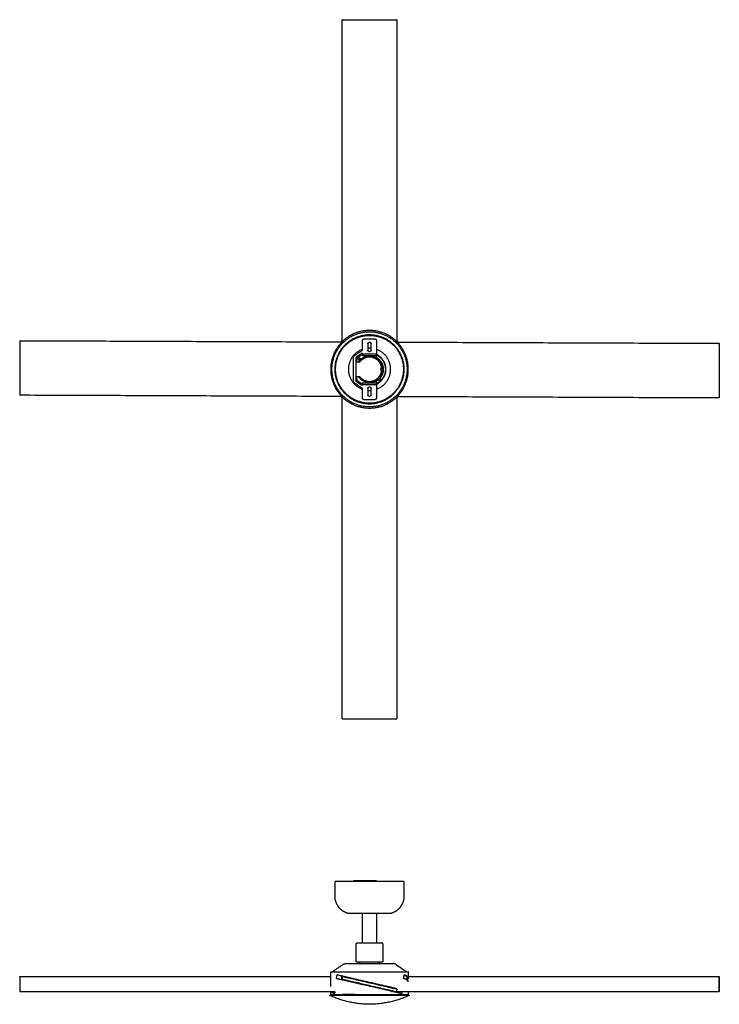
# Model space of a CAD drawing. Header units: millimetres. Extents: x 2764 to 5710, y -3776 to -1918.
# Tile 1 of 2: x 2764 to 4085, y -3776 to -1918. Entities that reach past the tile are written whole.
import ezdxf

# ---------------------------------------------------------------- set-up
doc = ezdxf.new("R2010")
doc.units = ezdxf.units.MM
doc.layers.add('Make2D$Visible$Curvas', color=7, linetype='Continuous')

msp = doc.modelspace()

# ---------------------------------------------------------------- linework, layer by layer
at = {"layer": 'Make2D$Visible$Curvas', "color": 7, "lineweight": -3, "true_color": 0xffffff}
for points, weights in [([(3373, -1917.5), (3373, -1917.5), (3373, -1917.5)], [1, 0.993571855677, 1]), ([(3375, -1917.5), (3374, -1917.5), (3373.8, -1917.5)], [1, 0.707106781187, 1]), ([(3476.1, -1917.5), (3476.1, -1917.5), (3475.3, -1917.5)], [1, 0.782608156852, 1]), ([(2764.7, -2523.5), (2764.7, -2523.5), (2764.7, -2523.5)], [1, 0.993571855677, 1]), ([(2764.7, -2524.3), (2764.7, -2524.5), (2764.7, -2525.5)], [1, 0.707106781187, 1]), ([(3373, -2523.6), (3371.9, -2524.7), (3370.8, -2525.8)], [0.85366047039, 0.853464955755, 0.853626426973]), ([(3373, -2523.6), (3371.8, -2524.7), (3370.8, -2525.8)], [0.853665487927, 0.85346035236, 0.853630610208]), ([(3411.5, -2523), (3411.5, -2520), (3414.5, -2520)], [1, 0.707106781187, 1]), ([(3422.6, -2512.6), (3422.6, -2512.6), (3422.6, -2512.6)], [0.859711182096, 0.859301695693, 0.858919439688]), ([(3425.4, -2512.5), (3425.4, -2512.5), (3425.4, -2512.5)], [0.85816871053, 0.858389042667, 0.858619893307]), ([(3434.5, -2520), (3437.5, -2520), (3437.5, -2523)], [1, 0.707106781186, 1]), ([(3478.7, -2526.2), (3477.4, -2524.9), (3476.1, -2523.6)], [0.853706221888, 0.853427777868, 0.853656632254]), ([(3478.6, -2526.2), (3477.4, -2524.9), (3476.1, -2523.7)], [0.853700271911, 0.853433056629, 0.853651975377]), ([(3424.5, -2537.7), (3423, -2537.7), (3421.5, -2537.8)], [1, 0.984655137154, 0.970918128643]), ([(3427.5, -2537.8), (3426, -2537.7), (3424.5, -2537.7)], [0.970877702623, 0.984632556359, 1]), ([(4084.7, -2528.6), (4084.7, -2528.5), (4084.7, -2528.5)], [1, 0.993571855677, 1]), ([(4084.7, -2530.5), (4084.7, -2529.6), (4084.7, -2529.3)], [1, 0.707106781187, 1]), ([(3394.5, -2554.5), (3394.5, -2553), (3395.8, -2552.1)], [1, 0.886978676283, 1]), ([(3400.5, -2557.9), (3404.9, -2552.5), (3411.3, -2549.5)], [1, 0.975513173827, 1]), ([(3436.5, -2554.5), (3449.6, -2561.3), (3450.5, -2576.1)], [1, 0.869481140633, 1]), ([(3450.5, -2579), (3450, -2588.2), (3443.8, -2595)], [1, 0.943094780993, 1]), ([(3446, -2576), (3446, -2576), (3448, -2576)], [1, 0.707106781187, 1]), ([(3446, -2579), (3446, -2579), (3448, -2579)], [1, 0.707106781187, 1]), ([(3395.8, -2603), (3394.5, -2602.1), (3394.5, -2600.6)], [1, 0.886978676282, 1]), ([(3411.3, -2605.6), (3404.9, -2602.6), (3400.5, -2597.2)], [1, 0.975513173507, 1]), ([(3442, -2596.8), (3439.5, -2599.1), (3436.5, -2600.6)], [1, 0.991822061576, 1]), ([(3442, -2596.8), (3442.1, -2595.1), (3443.8, -2595)], [1, 0.765909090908, 1]), ([(3443.8, -2595), (3443.9, -2595), (3444, -2595)], [1, 0.999052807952, 1]), ([(3421.5, -2617.3), (3423, -2617.4), (3424.5, -2617.4)], [0.970883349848, 0.984635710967, 1]), ([(3424.5, -2617.4), (3426, -2617.4), (3427.5, -2617.3)], [1, 0.984635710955, 0.970883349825]), ([(2764.3, -2625.8), (2764.3, -2626.6), (2764.3, -2626.6)], [1, 0.782608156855, 1]), ([(3370.4, -2628.9), (3371.7, -2630.3), (3373, -2631.5)], [0.853696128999, 0.853426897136, 0.853665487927]), ([(3370.5, -2628.9), (3371.7, -2630.2), (3373, -2631.5)], [0.853690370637, 0.853432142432, 0.853660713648]), ([(3381.1, -2625.9), (3381.1, -2625.9), (3381.1, -2625.9)], [0.880223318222, 0.880034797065, 0.879847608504]), ([(3414.5, -2635), (3411.5, -2635), (3411.5, -2632)], [1, 0.707106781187, 1]), ([(3437.5, -2632), (3437.5, -2635), (3434.5, -2635)], [1, 0.707106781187, 1]), ([(3467.3, -2626.5), (3467.3, -2626.5), (3467.3, -2626.5)], [0.853582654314, 0.853577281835, 0.853572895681]), ([(3469.9, -2624.1), (3469.9, -2624.1), (3469.9, -2624.1)], [0.855545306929, 0.855539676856, 0.855534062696]), ([(3476.1, -2631.5), (3477.2, -2630.4), (3478.2, -2629.3)], [0.853656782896, 0.853467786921, 0.853624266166]), ([(3476.1, -2631.4), (3477.2, -2630.4), (3478.2, -2629.3)], [0.853651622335, 0.853472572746, 0.853619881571]), ([(4084.3, -2631.7), (4084.3, -2631.7), (4084.3, -2630.9)], [1, 0.78260815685, 1]), ([(3422.6, -2642.5), (3422.6, -2642.5), (3422.6, -2642.5)], [0.859004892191, 0.859409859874, 0.859844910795]), ([(3425.4, -2642.5), (3425.4, -2642.5), (3425.4, -2642.5)], [0.858510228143, 0.858385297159, 0.858263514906]), ([(3373, -3237.5), (3373, -3237.5), (3373, -3237.5)], [1, 0.993571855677, 1]), ([(3373.8, -3237.5), (3374, -3237.5), (3375, -3237.5)], [1, 0.707106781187, 1]), ([(3475.3, -3237.5), (3476.1, -3237.5), (3476.1, -3237.5)], [1, 0.782608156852, 1]), ([(3424.5, -3544.8), (3359.5, -3544.8), (3359.5, -3544.8)], [1, 0.707106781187, 1]), ([(3395.8, -3543.3), (3394.5, -3543.3), (3394.5, -3543.3)], [1, 0.886978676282, 1]), ([(3414.5, -3543.3), (3411.5, -3543.3), (3411.5, -3543.3)], [1, 0.707106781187, 1]), ([(3489.5, -3544.8), (3489.5, -3544.8), (3424.5, -3544.8)], [1, 0.707106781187, 1]), ([(3437.5, -3543.3), (3437.5, -3543.3), (3434.5, -3543.3)], [1, 0.707106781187, 1]), ([(3424.5, -3604.8), (3384.5, -3604.8), (3384.5, -3604.8)], [1, 0.707106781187, 1]), ([(3464.5, -3604.8), (3464.5, -3604.8), (3424.5, -3604.8)], [1, 0.707106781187, 1]), ([(3437.8, -3660.2), (3437.8, -3660.2), (3437.8, -3660.2)], [0.859293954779, 0.859298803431, 0.859303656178]), ([(3399.5, -3696.1), (3399.5, -3696.1), (3424.5, -3696.1)], [1, 0.707106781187, 1]), ([(3424.5, -3696.1), (3449.5, -3696.1), (3449.5, -3696.1)], [1, 0.707106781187, 1]), ([(3351.3, -3715), (3351.3, -3715), (3424.5, -3715)], [1, 0.707106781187, 1]), ([(3374.3, -3701.3), (3377.2, -3699.4), (3380.7, -3699.3)], [0.861880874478, 0.887082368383, 0.988551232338]), ([(3380.7, -3699.3), (3380.7, -3699.3), (3424.5, -3699.3)], [1, 0.707106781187, 1]), ([(3424.5, -3699.3), (3468.3, -3699.3), (3468.3, -3699.3)], [1, 0.707106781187, 1]), ([(3424.5, -3715), (3497.8, -3715), (3497.8, -3715)], [1, 0.707106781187, 1]), ([(3474.7, -3701.3), (3471.8, -3699.4), (3468.3, -3699.3)], [0.861880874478, 0.887082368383, 0.988551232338]), ([(2764.7, -3724.1), (2764.7, -3724.1), (2764.7, -3724.1)], [1, 0.993571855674, 1]), ([(2764.7, -3724.8), (2764.7, -3724.1), (2764.7, -3724.1)], [1, 0.782608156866, 1]), ([(3362, -3727.8), (3362.8, -3724.3), (3363.7, -3720.5)], [0.865639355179, 0.863438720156, 0.861638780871]), ([(3424.5, -3742.2), (3383.4, -3732.8), (3362, -3727.8)], [1, 0.811482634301, 0.865639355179]), ([(3363.7, -3720.5), (3385.5, -3725.5), (3424.5, -3734.5)], [0.861638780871, 0.819142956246, 1]), ([(3373.7, -3729.5), (3372.8, -3729.2), (3373, -3728.3)], [1, 0.707106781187, 1]), ([(3373.8, -3724.8), (3374, -3723.9), (3375, -3724.1)], [1, 0.707106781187, 1]), ([(3405.9, -3730.2), (3405.9, -3730.2), (3405.9, -3730.2)], [0.853558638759, 0.85355875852, 0.853558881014]), ([(3424.5, -3734.5), (3454.1, -3741.3), (3475.4, -3746.3)], [1, 0.856713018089, 0.85362156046]), ([(3488.8, -3727.8), (3489.6, -3724.3), (3490.3, -3720.5)], [0.865639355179, 0.863438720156, 0.861638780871]), ([(3497.8, -3733.8), (3497.8, -3730.1), (3488.8, -3727.8)], [0.868347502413, 0.84018173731, 0.865639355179]), ([(3495.5, -3726.3), (3495.5, -3723.5), (3490.1, -3721.5)], [0.868347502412, 0.846244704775, 0.85716407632]), ([(3490.3, -3720.5), (3497.8, -3722.7), (3497.8, -3726.1)], [0.861638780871, 0.842616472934, 0.868347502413]), ([(3493.9, -3729.5), (3495.5, -3727.8), (3495.5, -3726.3)], [0.90356199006, 0.880753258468, 0.868347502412]), ([(3497.8, -3726.1), (3497.8, -3728), (3495.2, -3730.2)], [0.868347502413, 0.88396125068, 0.916053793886]), ([(4084.7, -3724.1), (4084.7, -3724.1), (4084.7, -3724.1)], [1, 0.993571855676, 1]), ([(4084.7, -3724.1), (4084.7, -3724.1), (4084.7, -3724.8)], [1, 0.782608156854, 1]), ([(4084.7, -3728.3), (4084.7, -3729.2), (4084.7, -3729.5)], [1, 0.707106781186, 1]), ([(2764.3, -3747.3), (2764.3, -3747.5), (2764.3, -3748.5)], [1, 0.707106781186, 1]), ([(2764.3, -3751.9), (2764.3, -3752.7), (2764.3, -3752.7)], [1, 0.782608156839, 1]), ([(2764.3, -3752.7), (2764.3, -3752.7), (2764.3, -3752.6)], [1, 0.993571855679, 1]), ([(3358.6, -3756.2), (3353.6, -3754.7), (3352, -3752.7)], [0.861164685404, 0.848619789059, 0.856751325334]), ([(3354.5, -3752.7), (3355.8, -3754), (3358.8, -3755.2)], [0.855551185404, 0.85101040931, 0.856790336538]), ([(3359.2, -3752.7), (3358.9, -3754.4), (3358.6, -3756.2)], [0.862910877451, 0.861992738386, 0.861164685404]), ([(3403, -3737.3), (3405.3, -3737.3), (3407.6, -3737.3)], [0.883759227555, 0.891497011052, 0.901216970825]), ([(3485.1, -3756.2), (3463.3, -3751.2), (3424.5, -3742.2)], [0.861164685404, 0.820167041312, 1]), ([(3432.1, -3737.3), (3434.3, -3737.3), (3436.4, -3737.3)], [0.948684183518, 0.935652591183, 0.924406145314]), ([(3453.7, -3742.3), (3456, -3742.3), (3458.1, -3742.3)], [0.86082503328, 0.856579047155, 0.854812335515]), ([(3454.3, -3748.1), (3454.3, -3748.3), (3454.3, -3748.5)], [0.884216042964, 0.920564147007, 1]), ([(3465.2, -3743.9), (3464.1, -3744.2), (3463, -3744.4)], [0.950486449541, 0.95412031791, 0.958584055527]), ([(3466.2, -3751.9), (3467, -3751.9), (3467, -3751.9)], [0.930662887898, 0.959819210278, 1]), ([(3471.5, -3746.4), (3471.5, -3746.4), (3471.4, -3746.4)], [1, 0.99344778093, 0.987190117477]), ([(3475.3, -3751.9), (3475.1, -3752.8), (3474.1, -3752.6)], [1, 0.707106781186, 1]), ([(3475.3, -3747.3), (3476.3, -3747.5), (3476.1, -3748.5)], [1, 0.707106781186, 1]), ([(3485.9, -3752.7), (3485.5, -3754.4), (3485.1, -3756.2)], [0.862910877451, 0.861992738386, 0.861164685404]), ([(4084.3, -3748.5), (4084.3, -3747.5), (4084.3, -3747.3)], [1, 0.707106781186, 1]), ([(4084.3, -3752.7), (4084.3, -3752.7), (4084.3, -3751.9)], [1, 0.782608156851, 1]), ([(4084.3, -3752.6), (4084.3, -3752.7), (4084.3, -3752.7)], [1, 0.993571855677, 1]), ([(3349.9, -3758.8), (3349.9, -3758.8), (3424.5, -3758.8)], [1, 0.707106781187, 1]), ([(3349.9, -3759.1), (3349.9, -3758.9), (3349.9, -3758.8)], [1, 0.946149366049, 0.912100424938]), ([(3350.5, -3760.1), (3349.9, -3759.8), (3349.9, -3759.1)], [0.882038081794, 0.788966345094, 0.999999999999]), ([(3424.5, -3776.3), (3385.8, -3776), (3350.5, -3760.1)], [1, 0.978469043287, 0.999960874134]), ([(3352.8, -3757.9), (3351.3, -3757.9), (3351.3, -3756.4)], [1, 0.707106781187, 1]), ([(3397.1, -3757.9), (3383.9, -3757.9), (3373.8, -3757.9)], [0.887325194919, 0.853553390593, 0.853553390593]), ([(3424.5, -3758.8), (3499.1, -3758.8), (3499.1, -3758.8)], [1, 0.707106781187, 1]), ([(3498.5, -3760.1), (3463.2, -3776), (3424.5, -3776.3)], [0.999960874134, 0.978469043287, 1]), ([(3452, -3757.9), (3465.2, -3757.9), (3475.3, -3757.9)], [0.887325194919, 0.853553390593, 0.853553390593]), ([(3497.8, -3756.4), (3497.8, -3757.9), (3496.3, -3757.9)], [1, 0.707106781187, 1]), ([(3499.2, -3759.1), (3499.2, -3759.8), (3498.5, -3760.1)], [0.999999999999, 0.788966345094, 0.882038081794]), ([(3499.2, -3759.1), (3499.2, -3758.9), (3499.1, -3758.8)], [1, 0.946149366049, 0.912100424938])]:
    msp.add_rational_spline(points, weights, degree=2, dxfattribs=at)
for points, degree in [([(3373, -1917.5), (3373.8, -1917.5)], 1), ([(3373, -2525.5), (3373, -1917.5)], 1), ([(3375, -1917.5), (3475.3, -1917.5)], 1), ([(3476.1, -1917.5), (3476.1, -2525.6)], 1), ([(2764.7, -2525.5), (2764.3, -2625.8)], 1), ([(2764.7, -2523.5), (2764.7, -2524.3)], 1), ([(2764.7, -2523.5), (3372.7, -2525.8)], 1), ([(3424.5, -2512.5), (3416, -2512.5), (3399, -2516), (3384.6, -2525.6), (3378.6, -2531.6)], 3), ([(3411.5, -2541.1), (3411.5, -2523)], 1), ([(3414.5, -2520), (3434.5, -2520)], 1), ([(3470.5, -2531.6), (3464.5, -2525.6), (3450, -2516), (3433.1, -2512.5), (3424.5, -2512.5)], 3), ([(3469.8, -2532.3), (3463.9, -2526.4), (3449.6, -2516.9), (3432.9, -2513.5), (3424.5, -2513.5)], 3), ([(3437.5, -2523), (3437.5, -2549)], 1), ([(3464.3, -2526.1), (3464.3, -2526.1)], 1), ([(3476.7, -2526.2), (4084.7, -2528.5)], 1), ([(3395.8, -2552.1), (3411.5, -2541.1)], 1), ([(3421.5, -2529.4), (3421.5, -2541.4)], 1), ([(3427.5, -2541.4), (3427.5, -2529.4)], 1), ([(4084.7, -2530.5), (4084.3, -2630.9)], 1), ([(4084.7, -2528.6), (4084.7, -2529.3)], 1), ([(3394.5, -2600.6), (3394.5, -2554.5)], 1), ([(3408.5, -2548), (3398.5, -2555)], 1), ([(3398.5, -2555), (3398.5, -2600)], 1), ([(3400.5, -2564), (3400.5, -2557.9)], 1), ([(3403.5, -2564), (3400.5, -2564)], 1), ([(3411.5, -2548), (3408.5, -2548)], 1), ([(3411.3, -2549.5), (3411.5, -2549.5)], 1), ([(3411.5, -2549), (3411.5, -2548)], 1), ([(3437.5, -2549), (3411.5, -2549)], 1), ([(3411.5, -2549), (3411.5, -2552.1)], 1), ([(3437.5, -2552.1), (3411.5, -2552.1)], 1), ([(3438.4, -2550.9), (3436.5, -2554.5)], 1), ([(3437.5, -2552.1), (3437.5, -2549)], 1), ([(3437.6, -2549.5), (3437.5, -2549.4)], 1), ([(3438.4, -2550.9), (3437.5, -2549.4)], 1), ([(3437.5, -2550), (3437.6, -2549.5)], 1), ([(3437.6, -2549.5), (3437.5, -2552.1)], 1), ([(3437.6, -2549.5), (3438.4, -2550.9)], 1), ([(3482.4, -2548.1), (3482.4, -2548), (3482.4, -2548), (3482.4, -2548)], 3), ([(3446, -2579), (3446, -2576)], 1), ([(3449.5, -2576), (3448, -2576)], 1), ([(3448, -2579), (3449.5, -2579)], 1), ([(3450.5, -2577.5), (3450.5, -2576.1)], 1), ([(3450.5, -2579), (3450.5, -2577.5)], 1), ([(3398.5, -2600), (3408.5, -2607)], 1), ([(3400.5, -2591), (3403.5, -2591)], 1), ([(3400.5, -2597.2), (3400.5, -2591)], 1), ([(3436.5, -2600.6), (3438.4, -2604.2)], 1), ([(3366.6, -2607), (3369.7, -2613.1), (3373.7, -2618.7), (3378.6, -2623.5)], 3), ([(3411.5, -2614), (3395.8, -2603)], 1), ([(3408.5, -2607), (3411.5, -2607)], 1), ([(3411.5, -2605.6), (3411.3, -2605.6)], 1), ([(3411.5, -2603), (3437.5, -2603)], 1), ([(3411.5, -2603), (3411.5, -2606)], 1), ([(3411.5, -2606), (3437.5, -2606)], 1), ([(3411.5, -2607), (3411.5, -2606)], 1), ([(3411.5, -2632), (3411.5, -2614)], 1), ([(3421.5, -2613.7), (3421.5, -2625.7)], 1), ([(3427.5, -2625.7), (3427.5, -2613.7)], 1), ([(3437.5, -2606), (3437.5, -2603)], 1), ([(3437.6, -2605.6), (3437.5, -2603)], 1), ([(3438.4, -2604.2), (3437.5, -2605.7)], 1), ([(3437.6, -2605.6), (3437.5, -2605)], 1), ([(3437.5, -2605), (3437.5, -2605)], 1), ([(3437.5, -2606), (3437.5, -2632)], 1), ([(3438.4, -2604.2), (3437.6, -2605.6)], 1), ([(3437.9, -2605), (3437.9, -2605)], 1), ([(3372.3, -2628.9), (2764.3, -2626.6)], 1), ([(3373, -3237.5), (3373, -2629.6)], 1), ([(3378.6, -2623.5), (3384.6, -2629.5), (3399, -2639.1), (3416, -2642.6), (3424.5, -2642.5)], 3), ([(3379.3, -2622.8), (3385.2, -2628.7), (3399.4, -2638.2), (3416.1, -2641.6), (3424.5, -2641.5)], 3), ([(3434.5, -2635), (3414.5, -2635)], 1), ([(4084.3, -2631.7), (3476.1, -2629.3)], 1), ([(3476.1, -2629.5), (3476.1, -3237.5)], 1), ([(3373, -3237.5), (3373.8, -3237.5)], 1), ([(3375, -3237.5), (3475.3, -3237.5)], 1), ([(3359.5, -3572.7), (3359.5, -3544.8)], 1), ([(3394.5, -3543.3), (3394.5, -3544.8)], 1), ([(3411.5, -3543.3), (3395.8, -3543.3)], 1), ([(3411.5, -3543.3), (3411.5, -3544.8)], 1), ([(3434.5, -3543.3), (3414.5, -3543.3)], 1), ([(3437.5, -3543.3), (3437.5, -3544.8)], 1), ([(3489.5, -3544.8), (3489.5, -3572.7)], 1), ([(3411.3, -3660.2), (3411.3, -3604.8)], 1), ([(3437.8, -3604.8), (3437.8, -3660.2)], 1), ([(3399.5, -3696.1), (3399.5, -3662.2)], 1), ([(3449.5, -3662.2), (3449.5, -3696.1)], 1), ([(3406.4, -3699.3), (3406.4, -3696.1)], 1), ([(3442.6, -3696.1), (3442.6, -3699.3)], 1), ([(3351.3, -3743), (3351.3, -3715)], 1), ([(3353.8, -3715), (3374.3, -3701.3)], 1), ([(3474.7, -3701.3), (3481.6, -3705.9), (3488.4, -3710.4), (3495.3, -3715)], 3), ([(3497.8, -3715), (3497.8, -3726.1)], 1), ([(2764.7, -3724.1), (2764.3, -3747.3)], 1), ([(2764.7, -3724.1), (3351.3, -3724.1)], 1), ([(3372.4, -3730.2), (3372.4, -3722.5)], 1), ([(3373, -3728.3), (3373.8, -3724.8)], 1), ([(3474.1, -3752.6), (3373.7, -3729.5)], 1), ([(3375, -3724.1), (3475.3, -3747.3)], 1), ([(3497.8, -3724.1), (4084.7, -3724.1)], 1), ([(4084.7, -3724.1), (4084.3, -3747.3)], 1), ([(4084.3, -3752.6), (4084.7, -3729.5)], 1), ([(4084.7, -3724.8), (4084.7, -3724.8)], 1), ([(4084.7, -3728.3), (4084.7, -3724.8)], 1), ([(2764.3, -3748.5), (2764.3, -3751.9)], 1), ([(3359.2, -3752.7), (2764.3, -3752.7)], 1), ([(3351.3, -3756.4), (3351.3, -3752.7)], 1), ([(3424.5, -3742.3), (3426.1, -3742.3), (3427.7, -3742.3), (3429.3, -3742.3)], 3), ([(3454.3, -3749.1), (3454.3, -3748.5)], 1), ([(3454.4, -3748.1), (3454.4, -3749.1)], 1), ([(4084.3, -3752.7), (3469.6, -3752.7)], 1), ([(3476.1, -3748.5), (3475.3, -3751.9)], 1), ([(3497.8, -3752.7), (3497.8, -3756.4)], 1), ([(4084.3, -3748.5), (4084.3, -3751.9)], 1), ([(3352.8, -3757.9), (3352.8, -3757.9), (3356.5, -3757.9), (3367.2, -3757.9), (3373.8, -3757.9)], 3), ([(3397.1, -3757.9), (3405.7, -3757.9), (3415.1, -3757.9), (3424.5, -3757.9)], 3), ([(3406.4, -3758.8), (3406.4, -3757.9)], 1), ([(3424.5, -3757.9), (3434, -3757.9), (3443.3, -3757.9), (3452, -3757.9)], 3), ([(3442.7, -3757.9), (3442.7, -3758.8)], 1), ([(3475.3, -3757.9), (3481.9, -3757.9), (3492.5, -3757.9), (3496.3, -3757.9), (3496.3, -3757.9)], 3)]:
    msp.add_open_spline(points, degree=degree, dxfattribs=at)
for points, weights, knots in [([(3424.5, -2504.3), (3351.3, -2504.3), (3351.3, -2577.5), (3351.3, -2650.8), (3424.5, -2650.8)], [1, 0.707106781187, 1, 0.707106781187, 1], [-230.097961, -230.097961, -230.097961, -115.048981, -115.048981, 0, 0, 0]), ([(3424.5, -2648.5), (3353.6, -2648.5), (3353.6, -2577.5), (3353.6, -2506.6), (3424.5, -2506.6)], [1, 0.707106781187, 1, 0.707106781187, 1], [-222.872298, -222.872298, -222.872298, -111.436149, -111.436149, 0, 0, 0]), ([(3424.5, -2650.8), (3497.8, -2650.8), (3497.8, -2577.5), (3497.8, -2504.3), (3424.5, -2504.3)], [1, 0.707106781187, 1, 0.707106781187, 1], [-230.097961, -230.097961, -230.097961, -115.048981, -115.048981, 0, 0, 0]), ([(3424.5, -2506.6), (3495.5, -2506.6), (3495.5, -2577.5), (3495.5, -2648.5), (3424.5, -2648.5)], [1, 0.707106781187, 1, 0.707106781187, 1], [-222.872298, -222.872298, -222.872298, -111.436149, -111.436149, 0, 0, 0]), ([(3424.5, -2642.5), (3359.5, -2642.5), (3359.5, -2577.5), (3359.5, -2512.5), (3424.5, -2512.5)], [1, 0.707106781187, 1, 0.707106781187, 1], [0, 0, 0, 102.101761, 102.101761, 204.203522, 204.203522, 204.203522]), ([(3424.5, -2641.5), (3360.5, -2641.5), (3360.5, -2577.5), (3360.5, -2513.5), (3424.5, -2513.5)], [1, 0.707106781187, 1, 0.707106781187, 1], [-201.06193, -201.06193, -201.06193, -100.530965, -100.530965, 0, 0, 0]), ([(3421.5, -2529.4), (3421.5, -2526.4), (3424.5, -2526.4), (3427.5, -2526.4), (3427.5, -2529.4)], [1, 0.707106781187, 1, 0.707106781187, 1], [-9.424778, -9.424778, -9.424778, -4.712389, -4.712389, 0, 0, 0]), ([(3424.5, -2512.5), (3489.5, -2512.5), (3489.5, -2577.5), (3489.5, -2642.5), (3424.5, -2642.5)], [1, 0.707106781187, 1, 0.707106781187, 1], [0, 0, 0, 102.101761, 102.101761, 204.203522, 204.203522, 204.203522]), ([(3424.5, -2513.5), (3488.5, -2513.5), (3488.5, -2577.5), (3488.5, -2641.5), (3424.5, -2641.5)], [1, 0.707106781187, 1, 0.707106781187, 1], [-201.06193, -201.06193, -201.06193, -100.530965, -100.530965, 0, 0, 0]), ([(3411.5, -2539.8), (3384.6, -2549.1), (3384.6, -2577.5), (3384.6, -2606), (3411.5, -2615.2)], [0.898961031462, 0.772007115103, 1, 0.772012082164, 0.898955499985], [-111.390437, -111.390437, -111.390437, -62.634621, -62.634621, -13.879867, -13.879867, -13.879867]), ([(3427.5, -2541.4), (3427.5, -2544.4), (3424.5, -2544.4), (3421.5, -2544.4), (3421.5, -2541.4)], [1, 0.707106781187, 1, 0.707106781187, 1], [-9.424778, -9.424778, -9.424778, -4.712389, -4.712389, 0, 0, 0]), ([(3437.5, -2615.2), (3464.4, -2606), (3464.4, -2577.5), (3464.4, -2549.1), (3437.5, -2539.8)], [0.89893269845, 0.772032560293, 1, 0.772018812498, 0.898948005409], [-111.384995, -111.384995, -111.384995, -62.634621, -62.634621, -13.881306, -13.881306, -13.881306]), ([(3405.1, -2560.1), (3403.1, -2560.1), (3403.1, -2558.1), (3403.1, -2556.1), (3405.1, -2556.1)], [1, 0.707106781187, 1, 0.707106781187, 1], [-6.283185, -6.283185, -6.283185, -3.141593, -3.141593, 0, 0, 0]), ([(3403.5, -2564), (3413.3, -2548.8), (3430.8, -2553.4), (3448.4, -2557.9), (3449.5, -2576)], [1, 0.809333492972, 1, 0.809333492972, 1], [55.680446, 55.680446, 55.680446, 74.513843, 74.513843, 93.347239, 93.347239, 93.347239]), ([(3405.1, -2556.1), (3407.1, -2556.1), (3407.1, -2558.1), (3407.1, -2560.1), (3405.1, -2560.1)], [1, 0.707106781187, 1, 0.707106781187, 1], [-6.283185, -6.283185, -6.283185, -3.141593, -3.141593, 0, 0, 0]), ([(3447.5, -2576), (3446.4, -2559.9), (3430.9, -2555.4), (3415.4, -2551), (3405.9, -2564)], [1, 0.81835205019, 1, 0.81835205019, 1], [-56.327791, -56.327791, -56.327791, -28.163896, -28.163896, 0, 0, 0]), ([(3437.5, -2605.7), (3455.5, -2597.4), (3455.5, -2577.5), (3455.5, -2557.7), (3437.5, -2549.4)], [1, 0.842423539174, 1, 0.842423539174, 1], [-70.559831, -70.559831, -70.559831, -35.279916, -35.279916, 0, 0, 0]), ([(3438.4, -2550.9), (3454.5, -2559.3), (3454.5, -2577.5), (3454.5, -2595.7), (3438.4, -2604.2)], [1, 0.854911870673, 1, 0.854911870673, 1], [-65.449847, -65.449847, -65.449847, -32.724923, -32.724923, 0, 0, 0]), ([(3449.5, -2579), (3448.4, -2597.2), (3430.8, -2601.7), (3413.3, -2606.3), (3403.5, -2591)], [1, 0.809333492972, 1, 0.809333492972, 1], [0.900541, 0.900541, 0.900541, 19.733937, 19.733937, 38.567333, 38.567333, 38.567333]), ([(3405.9, -2591), (3415.4, -2604.1), (3430.9, -2599.6), (3446.4, -2595.2), (3447.5, -2579)], [1, 0.81835205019, 1, 0.81835205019, 1], [-56.327791, -56.327791, -56.327791, -28.163896, -28.163896, 0, 0, 0]), ([(3446, -2597), (3446, -2597), (3446, -2597), (3446, -2597), (3446, -2597)], [0.998143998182, 0.999069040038, 1, 0.999229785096, 0.998463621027], [-3.15157819, -3.15157819, -3.15157819, -3.14159265, -3.14159265, -3.13333128, -3.13333128, -3.13333128]), ([(3421.5, -2613.7), (3421.5, -2610.7), (3424.5, -2610.7), (3427.5, -2610.7), (3427.5, -2613.7)], [1, 0.707106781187, 1, 0.707106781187, 1], [-9.424778, -9.424778, -9.424778, -4.712389, -4.712389, 0, 0, 0]), ([(3427.5, -2625.7), (3427.5, -2628.7), (3424.5, -2628.7), (3421.5, -2628.7), (3421.5, -2625.7)], [1, 0.707106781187, 1, 0.707106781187, 1], [-9.424778, -9.424778, -9.424778, -4.712389, -4.712389, 0, 0, 0]), ([(3384.5, -3604.8), (3373.5, -3602), (3366.5, -3593), (3359.5, -3584), (3359.5, -3572.7)], [1, 0.894552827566, 0.894552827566, 0.894552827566, 1], [0, 0, 0, 22.748542, 22.748542, 45.497083, 45.497083, 45.497083]), ([(3489.5, -3572.7), (3489.5, -3584), (3482.5, -3593), (3475.5, -3602), (3464.5, -3604.8)], [1, 0.894552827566, 0.894552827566, 0.894552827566, 1], [0, 0, 0, 22.748542, 22.748542, 45.497083, 45.497083, 45.497083]), ([(3399.5, -3662.2), (3399.5, -3661.4), (3400.1, -3660.8), (3400.7, -3660.2), (3401.6, -3660.2)], [1, 0.853553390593, 0.853553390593, 0.853553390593, 1], [0, 0, 0, 1.7002, 1.7002, 3.400401, 3.400401, 3.400401]), ([(3401.6, -3660.2), (3401.6, -3660.2), (3408.3, -3660.2), (3415, -3660.2), (3424.5, -3660.2)], [1, 0.853553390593, 0.853553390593, 0.853553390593, 1], [0, 0, 0, 18.991269, 18.991269, 37.982539, 37.982539, 37.982539]), ([(3424.5, -3660.2), (3434, -3660.2), (3440.7, -3660.2), (3447.4, -3660.2), (3447.4, -3660.2)], [1, 0.853553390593, 0.853553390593, 0.853553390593, 1], [0, 0, 0, 18.991269, 18.991269, 37.982539, 37.982539, 37.982539]), ([(3449.5, -3662.2), (3449.5, -3661.4), (3448.9, -3660.8), (3448.3, -3660.2), (3447.4, -3660.2)], [1, 0.853553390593, 0.853553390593, 0.853553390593, 1], [0, 0, 0, 1.7002, 1.7002, 3.400401, 3.400401, 3.400401]), ([(3469, -3745.8), (3469, -3745.6), (3469.7, -3745.4), (3470.3, -3745.3), (3471, -3745.2)], [1, 0.923501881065, 1, 0.944311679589, 0.969702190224], [-3.936848, -3.936848, -3.936848, -1.968424, -1.968424, -0.535471, -0.535471, -0.535471]), ([(3471.5, -3746.4), (3472.5, -3746.4), (3473.3, -3746.2), (3473.8, -3746.1), (3473.9, -3745.9)], [1, 0.923501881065, 1, 0.946739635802, 0.967642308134], [0, 0, 0, 1.968424, 1.968424, 3.338902, 3.338902, 3.338902])]:
    msp.add_rational_spline(points, weights, degree=2, knots=knots, dxfattribs=at)
for points, knots in [([(3405.9, -2564), (3405.9, -2564), (3405.8, -2564), (3405.6, -2564), (3405.4, -2564), (3405, -2564), (3404.8, -2564), (3404.5, -2564), (3404.3, -2564), (3404.1, -2564), (3404, -2564), (3403.8, -2564), (3403.7, -2564), (3403.6, -2564), (3403.6, -2564), (3403.5, -2564), (3403.5, -2564), (3403.5, -2564)], [0, 0, 0, 0, 0.174847, 0.174847, 1.140954, 1.140954, 2.107062, 2.107062, 3.073169, 3.073169, 3.961686, 3.961686, 4.850202, 4.850202, 5.738718, 5.738718, 6.627234, 6.627234, 6.627234, 6.627234]), ([(3443.8, -2595), (3444.1, -2594.7), (3444.3, -2594.4), (3444.6, -2594.1), (3444.9, -2593.7), (3445.2, -2593.4), (3445.4, -2593), (3445.7, -2592.6), (3446, -2592.2), (3446.2, -2591.8), (3446.5, -2591.4), (3446.7, -2591), (3447, -2590.6), (3447.2, -2590.2), (3447.5, -2589.8), (3447.7, -2589.4), (3447.9, -2588.9), (3448.1, -2588.5), (3448.3, -2588), (3448.5, -2587.6), (3448.7, -2587.1), (3448.9, -2586.7), (3449, -2586.2), (3449.2, -2585.8), (3449.3, -2585.3), (3449.5, -2584.8), (3449.6, -2584.3), (3449.7, -2583.9), (3449.9, -2583.4), (3450, -2582.9), (3450.1, -2582.4), (3450.2, -2581.9), (3450.2, -2581.4), (3450.3, -2581), (3450.3, -2580.9), (3450.3, -2580.8), (3450.3, -2580.7), (3450.3, -2580.6), (3450.3, -2580.5), (3450.4, -2580.5), (3450.4, -2580.3), (3450.4, -2580.1), (3450.4, -2579.9), (3450.4, -2579.6), (3450.5, -2579.2), (3450.5, -2578.8), (3450.5, -2578.8), (3450.5, -2578.7), (3450.5, -2578.7)], [0, 0, 0, 0, 1.225955, 1.225955, 1.225955, 2.601747, 2.601747, 2.601747, 4.002921, 4.002921, 4.002921, 5.416539, 5.416539, 5.416539, 6.86019, 6.86019, 6.86019, 8.319227, 8.319227, 8.319227, 9.791584, 9.791584, 9.791584, 11.273695, 11.273695, 11.273695, 12.759195, 12.759195, 12.759195, 14.238645, 14.238645, 14.238645, 15.706838, 15.706838, 15.706838, 15.957133, 15.957133, 15.957133, 16.212902, 16.212902, 16.212902, 16.734134, 16.734134, 16.734134, 17.847471, 17.847471, 17.847471, 18.023601, 18.023601, 18.023601, 18.023601]), ([(3450.5, -2576.4), (3450.5, -2576.3), (3450.5, -2576.2), (3450.5, -2576.1), (3450.5, -2575.6), (3450.4, -2575.2), (3450.4, -2574.7), (3450.3, -2574.3), (3450.3, -2573.8), (3450.2, -2573.4), (3450.1, -2572.9), (3450, -2572.5), (3449.9, -2572), (3449.8, -2571.6), (3449.7, -2571.1), (3449.6, -2570.7), (3449.5, -2570.3), (3449.4, -2569.8), (3449.2, -2569.4), (3449.1, -2569), (3448.9, -2568.5), (3448.7, -2568.1), (3448.6, -2567.7), (3448.4, -2567.3), (3448.2, -2566.8), (3448.1, -2566.5), (3447.9, -2566.1), (3447.7, -2565.8)], [20.251061, 20.251061, 20.251061, 20.251061, 20.583244, 20.583244, 20.583244, 21.957952, 21.957952, 21.957952, 23.327302, 23.327302, 23.327302, 24.696761, 24.696761, 24.696761, 26.065969, 26.065969, 26.065969, 27.434563, 27.434563, 27.434563, 28.802181, 28.802181, 28.802181, 30.168461, 30.168461, 30.168461, 31.377358, 31.377358, 31.377358, 31.377358]), ([(3450.5, -2576.1), (3450.5, -2576.3), (3450.5, -2576.6), (3450.5, -2576.8), (3450.5, -2577), (3450.5, -2577.3), (3450.5, -2577.5)], [0, 0, 0, 0, 0.7284, 0.7284, 0.7284, 1.479415, 1.479415, 1.479415, 1.479415]), ([(3450.5, -2577.5), (3450.5, -2577.8), (3450.5, -2578), (3450.5, -2578.3), (3450.5, -2578.5), (3450.5, -2578.8), (3450.5, -2579)], [0, 0, 0, 0, 0.751015, 0.751015, 0.751015, 1.479415, 1.479415, 1.479415, 1.479415]), ([(3403.5, -2591), (3403.5, -2591), (3403.5, -2591), (3403.6, -2591), (3403.6, -2591), (3403.7, -2591), (3403.8, -2591), (3404, -2591), (3404.1, -2591), (3404.3, -2591), (3404.5, -2591), (3404.8, -2591), (3405, -2591), (3405.4, -2591), (3405.6, -2591), (3405.8, -2591), (3405.9, -2591), (3405.9, -2591)], [0, 0, 0, 0, 0.888516, 0.888516, 1.777032, 1.777032, 2.665549, 2.665549, 3.554065, 3.554065, 4.520172, 4.520172, 5.48628, 5.48628, 6.452388, 6.452388, 6.627234, 6.627234, 6.627234, 6.627234]), ([(3444, -2599), (3443.9, -2599), (3443.9, -2599), (3443.8, -2599), (3443.7, -2599), (3443.7, -2599), (3443.6, -2599), (3443.6, -2598.9), (3443.5, -2598.9), (3443.5, -2598.9), (3443.4, -2598.9), (3443.3, -2598.9), (3443.3, -2598.9), (3443.2, -2598.8), (3443.2, -2598.8), (3443.1, -2598.8), (3443.1, -2598.8), (3443, -2598.8), (3443, -2598.7), (3442.9, -2598.7), (3442.9, -2598.7), (3442.8, -2598.6), (3442.8, -2598.6), (3442.7, -2598.6), (3442.7, -2598.5), (3442.6, -2598.5), (3442.6, -2598.4), (3442.6, -2598.4), (3442.5, -2598.4), (3442.5, -2598.4), (3442.5, -2598.4), (3442.5, -2598.4), (3442.5, -2598.4), (3442.5, -2598.3), (3442.5, -2598.3), (3442.5, -2598.3), (3442.5, -2598.3), (3442.4, -2598.3), (3442.4, -2598.2), (3442.4, -2598.2), (3442.3, -2598.1), (3442.3, -2598.1), (3442.3, -2598), (3442.2, -2598), (3442.2, -2597.9), (3442.2, -2597.9), (3442.2, -2597.8), (3442.1, -2597.8), (3442.1, -2597.7), (3442.1, -2597.7), (3442.1, -2597.6), (3442.1, -2597.6), (3442, -2597.5), (3442, -2597.5), (3442, -2597.4), (3442, -2597.4), (3442, -2597.3), (3442, -2597.2), (3442, -2597.2), (3442, -2597.1), (3442, -2597.1), (3442, -2597), (3442, -2597), (3442, -2596.9), (3442, -2596.9), (3442, -2596.8), (3442, -2596.8)], [-3.316697, -3.316697, -3.316697, -3.316697, -3.142156, -3.142156, -3.142156, -2.968659, -2.968659, -2.968659, -2.795978, -2.795978, -2.795978, -2.623833, -2.623833, -2.623833, -2.449052, -2.449052, -2.449052, -2.274345, -2.274345, -2.274345, -2.099299, -2.099299, -2.099299, -1.923522, -1.923522, -1.923522, -1.746724, -1.746724, -1.746724, -1.69483, -1.69483, -1.69483, -1.662519, -1.662519, -1.662519, -1.640649, -1.640649, -1.640649, -1.456903, -1.456903, -1.456903, -1.28398, -1.28398, -1.28398, -1.112052, -1.112052, -1.112052, -0.940638, -0.940638, -0.940638, -0.769264, -0.769264, -0.769264, -0.5975, -0.5975, -0.5975, -0.427395, -0.427395, -0.427395, -0.255542, -0.255542, -0.255542, -0.083745, -0.083745, -0.083745, 0, 0, 0, 0]), ([(3444, -2595), (3444, -2595), (3444.1, -2595), (3444.2, -2595), (3444.2, -2595), (3444.3, -2595), (3444.4, -2595), (3444.4, -2595), (3444.5, -2595.1), (3444.5, -2595.1), (3444.6, -2595.1), (3444.7, -2595.1), (3444.7, -2595.1), (3444.8, -2595.2), (3444.8, -2595.2), (3444.9, -2595.2), (3445, -2595.2), (3445, -2595.3), (3445.1, -2595.3), (3445.1, -2595.3), (3445.2, -2595.4), (3445.2, -2595.4), (3445.3, -2595.5), (3445.3, -2595.5), (3445.4, -2595.5), (3445.4, -2595.6), (3445.4, -2595.6), (3445.5, -2595.7), (3445.5, -2595.7), (3445.5, -2595.8), (3445.6, -2595.8), (3445.6, -2595.9), (3445.6, -2595.9), (3445.7, -2596), (3445.7, -2596), (3445.7, -2596.1), (3445.8, -2596.1), (3445.8, -2596.2), (3445.8, -2596.2), (3445.8, -2596.3), (3445.8, -2596.3), (3445.9, -2596.4), (3445.9, -2596.4), (3445.9, -2596.5), (3445.9, -2596.5), (3445.9, -2596.6), (3445.9, -2596.6), (3445.9, -2596.6), (3445.9, -2596.7), (3446, -2596.7), (3446, -2596.8), (3446, -2596.8), (3446, -2596.9), (3446, -2596.9), (3446, -2597)], [-6.284748, -6.284748, -6.284748, -6.284748, -6.086825, -6.086825, -6.086825, -5.890672, -5.890672, -5.890672, -5.696461, -5.696461, -5.696461, -5.50437, -5.50437, -5.50437, -5.314586, -5.314586, -5.314586, -5.127308, -5.127308, -5.127308, -4.940438, -4.940438, -4.940438, -4.757781, -4.757781, -4.757781, -4.578299, -4.578299, -4.578299, -4.402244, -4.402244, -4.402244, -4.229885, -4.229885, -4.229885, -4.061518, -4.061518, -4.061518, -3.897468, -3.897468, -3.897468, -3.738104, -3.738104, -3.738104, -3.583856, -3.583856, -3.583856, -3.435245, -3.435245, -3.435245, -3.292925, -3.292925, -3.292925, -3.151725, -3.151725, -3.151725, -3.151725]), ([(3446, -2597), (3446, -2597), (3446, -2597.1), (3446, -2597.1), (3446, -2597.2), (3446, -2597.2), (3446, -2597.2), (3445.9, -2597.3), (3445.9, -2597.3), (3445.9, -2597.3), (3445.9, -2597.4), (3445.9, -2597.4), (3445.9, -2597.5), (3445.9, -2597.5), (3445.9, -2597.5), (3445.9, -2597.6), (3445.9, -2597.6), (3445.9, -2597.6), (3445.8, -2597.7), (3445.8, -2597.7), (3445.8, -2597.8), (3445.8, -2597.8), (3445.8, -2597.8), (3445.8, -2597.9), (3445.7, -2597.9), (3445.7, -2597.9), (3445.7, -2598), (3445.7, -2598), (3445.7, -2598.1), (3445.6, -2598.1), (3445.6, -2598.1), (3445.6, -2598.2), (3445.6, -2598.2), (3445.5, -2598.2), (3445.5, -2598.3), (3445.5, -2598.3), (3445.4, -2598.3), (3445.4, -2598.4), (3445.4, -2598.4), (3445.3, -2598.5), (3445.3, -2598.5), (3445.3, -2598.5), (3445.3, -2598.5), (3445.3, -2598.5), (3445.2, -2598.5), (3445.2, -2598.6), (3445.2, -2598.6), (3445.1, -2598.6), (3445.1, -2598.6), (3445.1, -2598.7), (3445, -2598.7), (3445, -2598.7), (3445, -2598.7), (3444.9, -2598.8), (3444.9, -2598.8), (3444.8, -2598.8), (3444.8, -2598.8), (3444.7, -2598.8), (3444.7, -2598.8), (3444.7, -2598.9), (3444.6, -2598.9), (3444.6, -2598.9), (3444.5, -2598.9), (3444.5, -2598.9), (3444.4, -2598.9), (3444.4, -2598.9), (3444.3, -2599), (3444.3, -2599), (3444.3, -2599), (3444.2, -2599), (3444.2, -2599), (3444.1, -2599), (3444.1, -2599), (3444, -2599), (3444, -2599), (3444, -2599)], [-3.133136, -3.133136, -3.133136, -3.133136, -3.018861, -3.018861, -3.018861, -2.898817, -2.898817, -2.898817, -2.782928, -2.782928, -2.782928, -2.667362, -2.667362, -2.667362, -2.549984, -2.549984, -2.549984, -2.430304, -2.430304, -2.430304, -2.307907, -2.307907, -2.307907, -2.182458, -2.182458, -2.182458, -2.053706, -2.053706, -2.053706, -1.921471, -1.921471, -1.921471, -1.785643, -1.785643, -1.785643, -1.646168, -1.646168, -1.646168, -1.503039, -1.503039, -1.503039, -1.418088, -1.418088, -1.418088, -1.349571, -1.349571, -1.349571, -1.215741, -1.215741, -1.215741, -1.079385, -1.079385, -1.079385, -0.941493, -0.941493, -0.941493, -0.802082, -0.802082, -0.802082, -0.661812, -0.661812, -0.661812, -0.521343, -0.521343, -0.521343, -0.380992, -0.380992, -0.380992, -0.241758, -0.241758, -0.241758, -0.103676, -0.103676, -0.103676, 0, 0, 0, 0]), ([(3424.5, -2642.5), (3433.1, -2642.6), (3450, -2639.1), (3464.5, -2629.5), (3470.5, -2623.5), (3470.5, -2623.5)], [0, 0, 0, 0, 25.981598, 51.963196, 51.968499, 51.968499, 51.968499, 51.968499]), ([(3424.5, -3741.2), (3424.5, -3741.2), (3424.5, -3741.2), (3424.5, -3741.3), (3424.5, -3741.3), (3424.5, -3741.4), (3424.5, -3741.4), (3424.5, -3741.5), (3424.5, -3741.5), (3424.5, -3741.5), (3424.5, -3741.6), (3424.5, -3741.6), (3424.5, -3741.7), (3424.5, -3741.7), (3424.5, -3741.7), (3424.5, -3741.7), (3424.5, -3741.7), (3424.5, -3741.7), (3424.5, -3741.7), (3424.5, -3741.7), (3424.5, -3741.7), (3424.5, -3741.7), (3424.5, -3741.8), (3424.5, -3741.8), (3424.5, -3741.8), (3424.5, -3741.8), (3424.5, -3741.9), (3424.5, -3741.9), (3424.5, -3741.9), (3424.5, -3742), (3424.5, -3742), (3424.5, -3742), (3424.5, -3742.1), (3424.5, -3742.1), (3424.5, -3742.1), (3424.5, -3742.1), (3424.5, -3742.2), (3424.5, -3742.2), (3424.5, -3742.2), (3424.5, -3742.2), (3424.5, -3742.2), (3424.5, -3742.2), (3424.5, -3742.2), (3424.5, -3742.3), (3424.5, -3742.3), (3424.5, -3742.3)], [-2.197639, -2.197639, -2.197639, -2.197639, -2.105627, -2.105627, -2.105627, -1.934421, -1.934421, -1.934421, -1.762183, -1.762183, -1.762183, -1.587736, -1.587736, -1.587736, -1.563673, -1.563673, -1.563673, -1.537281, -1.537281, -1.537281, -1.484913, -1.484913, -1.484913, -1.384867, -1.384867, -1.384867, -1.209852, -1.209852, -1.209852, -1.035733, -1.035733, -1.035733, -0.862197, -0.862197, -0.862197, -0.688847, -0.688847, -0.688847, -0.515279, -0.515279, -0.515279, -0.344254, -0.344254, -0.344254, -0.172582, -0.172582, -0.172582, -0.172582])]:
    msp.add_open_spline(points, degree=3, knots=knots, dxfattribs=at)

doc.saveas('drawing.dxf')
